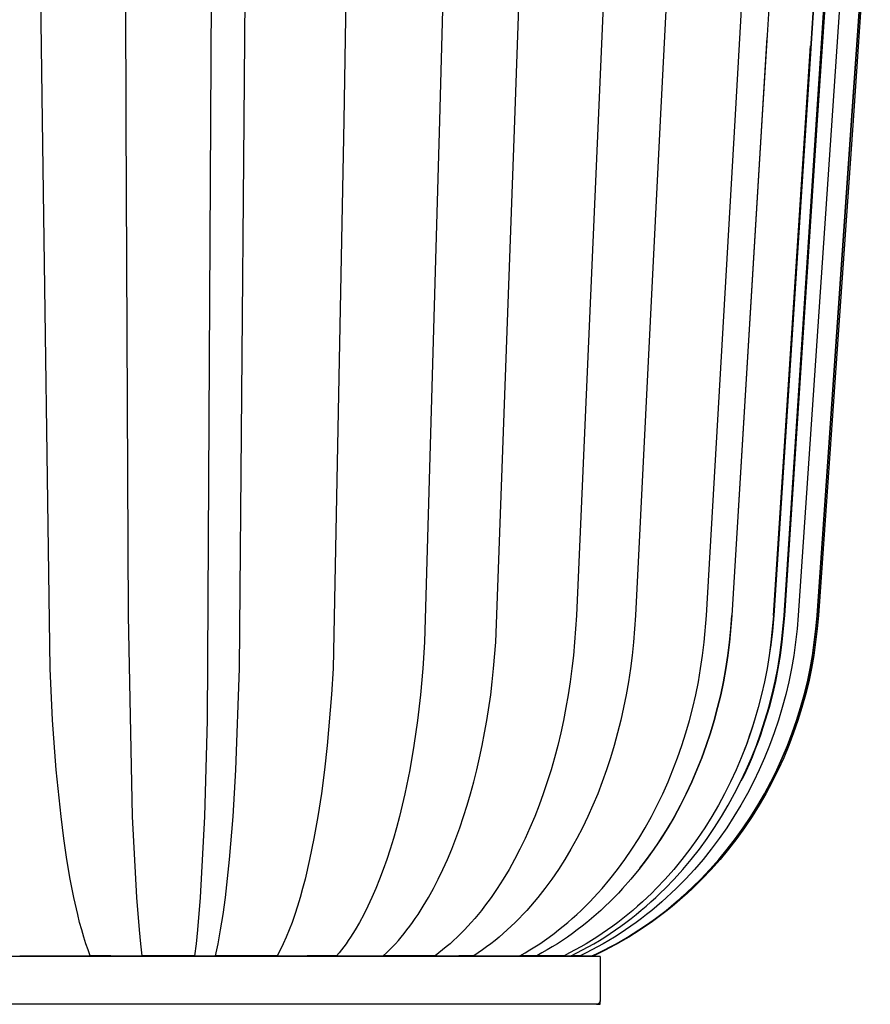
# Model space of a CAD drawing. Header units: millimetres. Extents: x 5000 to 5975, y 0 to 2999.
# Tile 4 of 11: x 5158 to 5398, y 548 to 825. Entities that reach past the tile are written whole.
import ezdxf

# ---------------------------------------------------------------- set-up
doc = ezdxf.new("R2010")
doc.units = ezdxf.units.MM
doc.layers.add('ClassiCon_Plissée-Pendant-Light', color=18, linetype='Continuous', true_color=0x000000)

msp = doc.modelspace()

# ---------------------------------------------------------------- linework, layer by layer
at = {"layer": 'ClassiCon_Plissée-Pendant-Light', "color": 18, "lineweight": -3, "true_color": 0x000000}
for p, q in [((5382.78, 797.23), (5388.71, 889.17)), ((5379.83, 797.01), (5384.36, 866.94)), ((5387.58, 866.9), (5382.98, 797.01)), ((5164.37, 796.96), (5163.47, 866.82)), ((5187.99, 796.95), (5187.69, 866.82)), ((5212.1, 866.84), (5211.8, 796.96)), ((5221.29, 796.96), (5221.83, 866.83)), ((5250.59, 866.85), (5249.35, 796.97)), ((5278.29, 866.82), (5276.36, 796.95)), ((5297.61, 796.95), (5300.07, 866.82)), ((5324.19, 866.81), (5321.13, 796.95)), ((5342.19, 866.82), (5338.69, 796.96)), ((5359.78, 796.94), (5363.81, 866.81)), ((5371.59, 866.81), (5367.37, 796.95)), ((5384.27, 866.83), (5379.74, 796.96)), ((5384.37, 866.87), (5379.83, 796.99)), ((5382.91, 796.99), (5387.5, 866.87)), ((5391.77, 866.84), (5387.07, 796.97)), ((5397.52, 866.81), (5392.66, 796.95)), ((5392.66, 796.95), (5397.51, 866.81)), ((5397.95, 866.82), (5393.08, 796.95)), ((5397.95, 866.82), (5393.08, 796.95)), ((5368.78, 820.33), (5358.91, 657.22)), ((5370.66, 657.22), (5381.1, 818.03)), ((5166.53, 642.27), (5164.37, 796.96)), ((5188.59, 657.22), (5187.99, 796.95)), ((5211.8, 796.96), (5210.84, 627.68)), ((5219.99, 642.27), (5221.29, 796.96)), ((5249.35, 796.97), (5246.35, 642.28)), ((5276.36, 796.95), (5272.18, 649.72)), ((5292.27, 649.72), (5297.61, 796.95)), ((5321.13, 796.95), (5315, 657.22)), ((5338.69, 796.96), (5331.68, 657.22)), ((5351.7, 657.22), (5359.78, 796.94)), ((5367.37, 796.95), (5358.91, 657.22)), ((5379.74, 796.96), (5370.66, 657.22)), ((5379.83, 796.99), (5370.74, 657.22)), ((5371.99, 675.59), (5379.83, 797.01)), ((5373.63, 657.22), (5382.78, 797.23)), ((5373.68, 657.22), (5382.91, 796.99)), ((5382.98, 797.01), (5373.76, 657.22)), ((5387.07, 796.97), (5377.63, 657.22)), ((5392.66, 796.95), (5382.92, 657.22)), ((5382.92, 657.22), (5392.66, 796.95)), ((5393.08, 796.95), (5383.32, 657.22)), ((5393.08, 796.95), (5383.32, 657.22)), ((5189.75, 600.5), (5188.59, 657.22)), ((5315, 657.22), (5314.5, 649.72)), ((5331.68, 657.22), (5331.1, 649.72)), ((5351.03, 649.72), (5351.7, 657.22)), ((5358.91, 657.22), (5358.21, 649.72)), ((5358.63, 653.46), (5358.91, 657.22)), ((5370.66, 657.22), (5369.91, 649.72)), ((5370.74, 657.22), (5370.33, 652.77)), ((5370.66, 657.22), (5370.36, 653.47)), ((5372.89, 649.77), (5373.63, 657.22)), ((5372.92, 649.73), (5373.68, 657.22)), ((5373.76, 657.22), (5373, 649.74)), ((5377.63, 657.22), (5377.27, 653.47)), ((5382.92, 657.22), (5382.55, 653.47)), ((5382.55, 653.47), (5382.92, 657.22)), ((5383.32, 657.22), (5382.95, 653.47)), ((5383.32, 657.22), (5382.95, 653.47)), ((5358.25, 649.72), (5358.63, 653.46)), ((5370.36, 653.47), (5369.95, 649.72)), ((5377.27, 653.47), (5376.85, 649.72)), ((5382.55, 653.47), (5382.12, 649.72)), ((5382.12, 649.72), (5382.55, 653.47)), ((5382.95, 653.47), (5382.51, 649.72)), ((5382.95, 653.47), (5382.52, 649.72)), ((5370.33, 652.77), (5369.83, 648.33)), ((5272.18, 649.72), (5271.72, 642.27)), ((5291.67, 642.27), (5292.27, 649.72)), ((5314.5, 649.72), (5314.17, 645.98)), ((5331.1, 649.72), (5330.72, 645.99)), ((5350.6, 645.98), (5351.03, 649.72)), ((5358.21, 649.72), (5357.75, 645.98)), ((5357.77, 645.98), (5358.25, 649.72)), ((5369.91, 649.72), (5369.42, 645.99)), ((5369.95, 649.72), (5369.44, 645.99)), ((5369.8, 648.17), (5369.83, 648.33)), ((5372.4, 646.06), (5372.89, 649.77)), ((5372.42, 646), (5372.92, 649.73)), ((5373, 649.74), (5372.5, 646.01)), ((5376.85, 649.72), (5376.33, 645.99)), ((5382.12, 649.72), (5381.59, 645.99)), ((5381.59, 645.98), (5382.12, 649.72)), ((5382.51, 649.72), (5381.99, 645.98)), ((5382.52, 649.72), (5381.99, 645.99)), ((5314.17, 645.98), (5313.77, 642.27)), ((5330.72, 645.99), (5330.26, 642.27)), ((5350.06, 642.27), (5350.6, 645.98)), ((5357.19, 642.27), (5357.77, 645.98)), ((5357.75, 645.98), (5357.19, 642.27)), ((5369.42, 645.99), (5368.82, 642.27)), ((5369.44, 645.99), (5368.82, 642.27)), ((5371.81, 642.37), (5372.4, 646.06)), ((5371.82, 642.28), (5372.42, 646)), ((5372.5, 646.01), (5371.9, 642.3)), ((5376.33, 645.99), (5375.71, 642.27)), ((5381.59, 645.99), (5380.95, 642.27)), ((5380.95, 642.27), (5381.59, 645.98)), ((5381.99, 645.99), (5381.35, 642.27)), ((5381.99, 645.98), (5381.35, 642.27)), ((5167.23, 627.68), (5166.53, 642.27)), ((5218.95, 613.68), (5219.99, 642.27)), ((5246.35, 642.28), (5245.92, 634.92)), ((5271.72, 642.27), (5271.06, 634.91)), ((5291.28, 638.58), (5291.67, 642.27)), ((5313.77, 642.27), (5313.28, 638.58)), ((5330.26, 642.27), (5329.71, 638.58)), ((5349.43, 638.57), (5350.06, 642.27)), ((5356.52, 638.58), (5357.19, 642.27)), ((5357.19, 642.27), (5356.52, 638.58)), ((5368.82, 642.27), (5368.09, 638.58)), ((5368.82, 642.27), (5368.1, 638.58)), ((5371.09, 638.6), (5371.82, 642.28)), ((5371.1, 638.7), (5371.81, 642.37)), ((5371.9, 642.3), (5371.17, 638.61)), ((5375.71, 642.27), (5374.97, 638.58)), ((5380.95, 642.27), (5380.58, 640.42)), ((5380.58, 640.42), (5380.95, 642.27)), ((5381.35, 642.27), (5380.98, 640.42)), ((5381.35, 642.27), (5380.98, 640.42)), ((5380.58, 640.42), (5380.18, 638.57)), ((5380.18, 638.58), (5380.58, 640.42)), ((5380.98, 640.42), (5380.57, 638.58)), ((5380.98, 640.42), (5380.57, 638.58)), ((5290.83, 634.91), (5291.28, 638.58)), ((5313.28, 638.58), (5312.72, 634.91)), ((5329.71, 638.58), (5329.06, 634.91)), ((5348.68, 634.91), (5349.43, 638.57)), ((5355.74, 634.91), (5356.52, 638.58)), ((5356.52, 638.58), (5355.75, 634.91)), ((5368.09, 638.58), (5367.26, 634.92)), ((5368.1, 638.58), (5367.27, 634.92)), ((5370.24, 634.93), (5371.09, 638.6)), ((5370.28, 635.05), (5371.1, 638.7)), ((5371.17, 638.61), (5370.33, 634.95)), ((5374.97, 638.58), (5374.1, 634.92)), ((5379.28, 634.91), (5380.18, 638.58)), ((5380.18, 638.57), (5379.28, 634.91)), ((5380.57, 638.58), (5379.68, 634.91)), ((5380.57, 638.58), (5379.68, 634.91)), ((5245.92, 634.92), (5244.72, 620.6)), ((5271.06, 634.91), (5270.21, 627.67)), ((5289.75, 627.67), (5290.83, 634.91)), ((5312.72, 634.91), (5312.08, 631.27)), ((5329.06, 634.91), (5328.34, 631.28)), ((5347.84, 631.27), (5348.68, 634.91)), ((5355.75, 634.91), (5354.86, 631.27)), ((5354.87, 631.27), (5355.74, 634.91)), ((5367.27, 634.92), (5366.32, 631.28)), ((5367.26, 634.92), (5366.33, 631.28)), ((5369.28, 631.3), (5370.24, 634.93)), ((5369.34, 631.42), (5370.28, 635.05)), ((5370.33, 634.95), (5369.37, 631.32)), ((5374.1, 634.92), (5373.12, 631.28)), ((5379.28, 634.91), (5378.27, 631.27)), ((5378.27, 631.27), (5379.28, 634.91)), ((5379.68, 634.91), (5378.66, 631.28)), ((5379.68, 634.91), (5378.66, 631.28)), ((5312.08, 631.27), (5311.37, 627.67)), ((5328.34, 631.28), (5327.53, 627.68)), ((5346.91, 627.67), (5347.84, 631.27)), ((5353.89, 627.67), (5354.87, 631.27)), ((5354.86, 631.27), (5353.89, 627.67)), ((5366.32, 631.28), (5365.28, 627.68)), ((5366.33, 631.28), (5365.28, 627.68)), ((5368.22, 627.7), (5369.28, 631.3)), ((5368.3, 627.83), (5369.34, 631.42)), ((5369.37, 631.32), (5368.32, 627.72)), ((5373.12, 631.28), (5372.03, 627.68)), ((5378.27, 631.27), (5377.15, 627.67)), ((5377.15, 627.67), (5378.27, 631.27)), ((5378.66, 631.28), (5377.54, 627.67)), ((5378.66, 631.28), (5377.54, 627.67)), ((5168.26, 613.67), (5167.23, 627.68)), ((5210.84, 627.68), (5210.04, 600.51)), ((5270.21, 627.67), (5269.19, 620.58)), ((5289.12, 624.11), (5289.75, 627.67)), ((5311.37, 627.67), (5310.6, 624.11)), ((5327.53, 627.68), (5326.64, 624.11)), ((5345.89, 624.1), (5346.91, 627.67)), ((5352.82, 624.11), (5353.89, 627.67)), ((5353.89, 627.67), (5352.82, 624.11)), ((5364.61, 625.55), (5363.9, 623.44)), ((5365.28, 627.68), (5364.13, 624.11)), ((5365.28, 627.68), (5364.61, 625.55)), ((5366.76, 623.07), (5367.55, 625.44)), ((5367.65, 625.61), (5366.94, 623.51)), ((5367.06, 624.13), (5368.22, 627.7)), ((5367.55, 625.44), (5368.3, 627.83)), ((5368.32, 627.72), (5367.65, 625.61)), ((5372.03, 627.68), (5370.84, 624.12)), ((5377.15, 627.67), (5375.92, 624.1)), ((5375.92, 624.1), (5377.15, 627.67)), ((5377.54, 627.67), (5376.31, 624.11)), ((5377.54, 627.67), (5376.31, 624.11)), ((5288.44, 620.58), (5289.12, 624.11)), ((5310.6, 624.11), (5309.76, 620.58)), ((5326.64, 624.11), (5325.68, 620.59)), ((5344.78, 620.58), (5345.89, 624.1)), ((5351.66, 620.58), (5352.82, 624.11)), ((5352.82, 624.11), (5351.66, 620.58)), ((5364.13, 624.11), (5362.88, 620.59)), ((5363.9, 623.44), (5363.16, 621.34)), ((5365.79, 620.61), (5367.06, 624.13)), ((5365.91, 620.72), (5366.76, 623.07)), ((5366.94, 623.51), (5366.19, 621.43)), ((5370.84, 624.12), (5369.54, 620.59)), ((5374.57, 620.58), (5375.92, 624.1)), ((5375.92, 624.1), (5374.58, 620.58)), ((5376.31, 624.11), (5374.96, 620.58)), ((5376.31, 624.11), (5374.96, 620.58)), ((5244.72, 620.6), (5243.94, 613.68)), ((5269.19, 620.58), (5267.99, 613.67)), ((5287.71, 617.1), (5288.44, 620.58)), ((5309.76, 620.58), (5308.84, 617.1)), ((5325.68, 620.59), (5324.63, 617.11)), ((5343.57, 617.1), (5344.78, 620.58)), ((5350.39, 617.1), (5351.66, 620.58)), ((5351.66, 620.58), (5350.39, 617.1)), ((5362.88, 620.59), (5361.52, 617.11)), ((5363.16, 621.34), (5362.37, 619.25)), ((5364.41, 617.13), (5365.79, 620.61)), ((5365.01, 618.39), (5365.91, 620.72)), ((5366.19, 621.43), (5365.41, 619.36)), ((5369.54, 620.59), (5368.13, 617.11)), ((5374.58, 620.58), (5373.12, 617.1)), ((5373.12, 617.1), (5374.57, 620.58)), ((5374.96, 620.58), (5373.5, 617.1)), ((5374.96, 620.58), (5373.5, 617.1)), ((5286.91, 613.67), (5287.71, 617.1)), ((5308.84, 617.1), (5307.86, 613.67)), ((5324.63, 617.11), (5323.51, 613.67)), ((5342.27, 613.67), (5343.57, 617.1)), ((5349.03, 613.67), (5350.39, 617.1)), ((5350.39, 617.1), (5349.03, 613.67)), ((5361.52, 617.11), (5360.07, 613.68)), ((5362.93, 613.7), (5364.41, 617.13)), ((5364.59, 617.31), (5363.73, 615.27)), ((5364.22, 616.44), (5365.01, 618.39)), ((5365.41, 619.36), (5364.59, 617.31)), ((5368.13, 617.11), (5366.61, 613.68)), ((5371.55, 613.67), (5373.12, 617.1)), ((5373.12, 617.1), (5371.56, 613.67)), ((5373.5, 617.1), (5371.93, 613.67)), ((5373.5, 617.1), (5371.94, 613.67)), ((5362.53, 612.58), (5363.39, 614.5)), ((5363.73, 615.27), (5362.84, 613.25)), ((5363.39, 614.5), (5364.22, 616.44)), ((5169.61, 600.51), (5168.26, 613.67)), ((5218.13, 600.51), (5218.95, 613.68)), ((5243.94, 613.68), (5243.06, 606.98)), ((5267.99, 613.67), (5266.62, 606.97)), ((5286.06, 610.29), (5286.91, 613.67)), ((5307.86, 613.67), (5306.8, 610.29)), ((5323.51, 613.67), (5322.3, 610.29)), ((5340.88, 610.29), (5342.27, 613.67)), ((5347.58, 610.29), (5349.03, 613.67)), ((5349.03, 613.67), (5347.58, 610.29)), ((5360.07, 613.68), (5358.5, 610.3)), ((5361.35, 610.32), (5362.93, 613.7)), ((5361.63, 610.68), (5362.53, 612.58)), ((5362.84, 613.25), (5361.91, 611.25)), ((5366.61, 613.68), (5364.98, 610.3)), ((5371.56, 613.67), (5369.88, 610.29)), ((5369.88, 610.29), (5371.55, 613.67)), ((5371.93, 613.67), (5370.26, 610.29)), ((5371.94, 613.67), (5370.26, 610.29)), ((5285.16, 606.97), (5286.06, 610.29)), ((5306.8, 610.29), (5305.68, 606.96)), ((5322.3, 610.29), (5321.02, 606.97)), ((5339.4, 606.96), (5340.88, 610.29)), ((5346.03, 606.96), (5347.58, 610.29)), ((5347.58, 610.29), (5346.03, 606.96)), ((5358.5, 610.3), (5356.84, 606.97)), ((5359.66, 606.99), (5361.35, 610.32)), ((5364.98, 610.3), (5363.25, 606.98)), ((5369.88, 610.29), (5368.1, 606.97)), ((5368.1, 606.96), (5369.88, 610.29)), ((5370.26, 610.29), (5368.47, 606.97)), ((5370.26, 610.29), (5368.47, 606.97)), ((5243.06, 606.98), (5242.06, 600.52)), ((5266.62, 606.97), (5265.08, 600.5)), ((5284.2, 603.7), (5285.16, 606.97)), ((5305.68, 606.96), (5304.49, 603.7)), ((5321.02, 606.97), (5319.66, 603.71)), ((5337.83, 603.7), (5339.4, 606.96)), ((5344.39, 603.7), (5346.03, 606.96)), ((5346.03, 606.96), (5344.39, 603.7)), ((5356.84, 606.97), (5355.08, 603.71)), ((5357.87, 603.73), (5359.66, 606.99)), ((5363.25, 606.98), (5361.42, 603.71)), ((5368.1, 606.97), (5366.21, 603.7)), ((5366.21, 603.7), (5368.1, 606.96)), ((5368.47, 606.97), (5366.58, 603.7)), ((5368.47, 606.97), (5366.58, 603.7)), ((5283.19, 600.5), (5284.2, 603.7)), ((5304.49, 603.7), (5303.24, 600.5)), ((5319.66, 603.71), (5318.22, 600.51)), ((5336.18, 600.5), (5337.83, 603.7)), ((5342.65, 600.5), (5344.39, 603.7)), ((5344.39, 603.7), (5342.65, 600.5)), ((5355.08, 603.71), (5353.22, 600.51)), ((5355.98, 600.53), (5357.87, 603.73)), ((5361.42, 603.71), (5359.48, 600.51)), ((5364.21, 600.5), (5366.21, 603.7)), ((5366.21, 603.7), (5364.22, 600.5)), ((5366.58, 603.7), (5364.58, 600.5)), ((5366.58, 603.7), (5364.58, 600.5)), ((5170.4, 594.31), (5169.61, 600.51)), ((5190.96, 577.68), (5189.75, 600.5)), ((5210.04, 600.51), (5208.83, 577.68)), ((5217.13, 588.43), (5218.13, 600.51)), ((5242.06, 600.52), (5240.96, 594.32)), ((5265.08, 600.5), (5264.25, 597.37)), ((5282.13, 597.37), (5283.19, 600.5)), ((5303.24, 600.5), (5301.92, 597.37)), ((5318.22, 600.51), (5316.71, 597.37)), ((5334.44, 597.37), (5336.18, 600.5)), ((5342.65, 600.5), (5340.83, 597.37)), ((5341.55, 598.59), (5342.65, 600.5)), ((5353.22, 600.51), (5351.26, 597.38)), ((5353.99, 597.4), (5355.98, 600.53)), ((5359.48, 600.51), (5357.45, 597.38)), ((5362.11, 597.37), (5364.21, 600.5)), ((5364.22, 600.5), (5362.12, 597.37)), ((5364.58, 600.5), (5362.47, 597.37)), ((5364.58, 600.5), (5362.47, 597.37)), ((5340.42, 596.7), (5341.55, 598.59)), ((5351.9, 594.33), (5353.99, 597.4)), ((5264.25, 597.37), (5263.37, 594.31)), ((5281.01, 594.31), (5282.13, 597.37)), ((5301.92, 597.37), (5300.53, 594.31)), ((5316.71, 597.37), (5315.12, 594.31)), ((5332.61, 594.31), (5334.44, 597.37)), ((5338.06, 593.01), (5339.25, 594.84)), ((5340.83, 597.37), (5338.91, 594.31)), ((5339.25, 594.84), (5340.42, 596.7)), ((5351.26, 597.38), (5349.21, 594.32)), ((5357.45, 597.38), (5355.31, 594.32)), ((5359.9, 594.31), (5362.11, 597.37)), ((5362.12, 597.37), (5359.91, 594.31)), ((5362.47, 597.37), (5360.26, 594.31)), ((5362.47, 597.37), (5360.27, 594.31)), ((5171.27, 588.42), (5170.4, 594.31)), ((5240.96, 594.32), (5239.75, 588.43)), ((5263.37, 594.31), (5262.46, 591.33)), ((5279.84, 591.33), (5281.01, 594.31)), ((5300.53, 594.31), (5299.08, 591.32)), ((5315.12, 594.31), (5313.46, 591.33)), ((5330.69, 591.32), (5332.61, 594.31)), ((5336.83, 591.2), (5338.06, 593.01)), ((5338.91, 594.31), (5336.91, 591.32)), ((5349.21, 594.32), (5347.06, 591.33)), ((5349.72, 591.35), (5351.9, 594.33)), ((5355.31, 594.32), (5353.07, 591.33)), ((5357.6, 591.32), (5359.9, 594.31)), ((5359.91, 594.31), (5357.61, 591.33)), ((5360.26, 594.31), (5357.95, 591.33)), ((5360.27, 594.31), (5357.96, 591.33)), ((5262.46, 591.33), (5261.5, 588.42)), ((5278.62, 588.42), (5279.84, 591.33)), ((5299.08, 591.32), (5297.57, 588.42)), ((5313.46, 591.33), (5311.73, 588.42)), ((5328.7, 588.42), (5330.69, 591.32)), ((5334.27, 587.69), (5335.56, 589.43)), ((5336.91, 591.32), (5334.82, 588.42)), ((5335.56, 589.43), (5336.83, 591.2)), ((5347.06, 591.33), (5344.81, 588.43)), ((5347.44, 588.44), (5349.72, 591.35)), ((5353.07, 591.33), (5350.74, 588.43)), ((5355.19, 588.42), (5357.6, 591.32)), ((5357.61, 591.33), (5355.21, 588.43)), ((5357.95, 591.33), (5355.55, 588.42)), ((5357.96, 591.33), (5355.55, 588.42)), ((5172.21, 582.87), (5171.27, 588.42)), ((5215.96, 577.68), (5217.13, 588.43)), ((5239.75, 588.43), (5238.44, 582.87)), ((5261.5, 588.42), (5260.51, 585.6)), ((5277.36, 585.6), (5278.62, 588.42)), ((5297.57, 588.42), (5296, 585.6)), ((5311.73, 588.42), (5309.93, 585.6)), ((5326.63, 585.6), (5328.7, 588.42)), ((5334.82, 588.42), (5332.65, 585.6)), ((5332.94, 585.97), (5334.27, 587.69)), ((5344.81, 588.43), (5342.48, 585.6)), ((5345.06, 585.62), (5347.44, 588.44)), ((5350.74, 588.43), (5348.31, 585.61)), ((5352.69, 585.6), (5355.19, 588.42)), ((5355.21, 588.43), (5352.79, 585.69)), ((5355.55, 588.42), (5353.04, 585.6)), ((5355.55, 588.42), (5353.04, 585.6)), ((5260.51, 585.6), (5259.48, 582.87)), ((5276.04, 582.87), (5277.36, 585.6)), ((5296, 585.6), (5294.36, 582.87)), ((5309.93, 585.6), (5308.06, 582.87)), ((5324.47, 582.87), (5326.63, 585.6)), ((5332.65, 585.6), (5330.39, 582.87)), ((5342.48, 585.6), (5340.06, 582.87)), ((5342.6, 582.88), (5345.06, 585.62)), ((5348.31, 585.61), (5345.79, 582.87)), ((5350.1, 582.87), (5352.69, 585.6)), ((5352.79, 585.69), (5350.28, 583.04)), ((5353.04, 585.6), (5350.44, 582.87)), ((5353.04, 585.6), (5350.44, 582.87)), ((5173.22, 577.68), (5172.21, 582.87)), ((5238.44, 582.87), (5237.75, 580.23)), ((5259.48, 582.87), (5258.42, 580.23)), ((5274.68, 580.23), (5276.04, 582.87)), ((5294.36, 582.87), (5292.67, 580.23)), ((5308.06, 582.87), (5306.13, 580.23)), ((5322.24, 580.22), (5324.47, 582.87)), ((5330.39, 582.87), (5328.06, 580.23)), ((5340.06, 582.87), (5337.55, 580.23)), ((5340.05, 580.24), (5342.6, 582.88)), ((5345.79, 582.87), (5343.18, 580.23)), ((5347.41, 580.22), (5350.1, 582.87)), ((5350.28, 583.04), (5347.68, 580.47)), ((5350.44, 582.87), (5347.74, 580.23)), ((5350.44, 582.87), (5347.75, 580.23)), ((5237.75, 580.23), (5237.04, 577.69)), ((5258.42, 580.23), (5257.31, 577.68)), ((5273.27, 577.68), (5274.68, 580.23)), ((5292.67, 580.23), (5290.92, 577.68)), ((5306.13, 580.23), (5304.13, 577.68)), ((5319.94, 577.68), (5321.1, 578.94)), ((5321.1, 578.94), (5322.24, 580.22)), ((5326.86, 578.94), (5325.64, 577.68)), ((5328.06, 580.23), (5326.86, 578.94)), ((5336.27, 578.94), (5334.96, 577.68)), ((5337.55, 580.23), (5336.27, 578.94)), ((5337.41, 577.69), (5338.74, 578.95)), ((5338.74, 578.95), (5340.05, 580.24)), ((5341.84, 578.95), (5340.48, 577.68)), ((5343.18, 580.23), (5341.84, 578.95)), ((5343.48, 576.66), (5345.56, 578.52)), ((5344.63, 577.68), (5346.03, 578.94)), ((5346.36, 578.94), (5344.96, 577.68)), ((5346.37, 578.94), (5344.97, 577.68)), ((5347.68, 580.47), (5345, 578)), ((5346.03, 578.94), (5347.41, 580.22)), ((5347.74, 580.23), (5346.36, 578.94)), ((5347.75, 580.23), (5346.37, 578.94)), ((5174.29, 572.89), (5173.22, 577.68)), ((5191.7, 568.53), (5190.96, 577.68)), ((5208.83, 577.68), (5208.1, 568.53)), ((5215.32, 572.89), (5215.96, 577.68)), ((5236.31, 575.24), (5235.55, 572.89)), ((5237.04, 577.69), (5236.31, 575.24)), ((5256.18, 575.23), (5255.01, 572.89)), ((5257.31, 577.68), (5256.18, 575.23)), ((5270.32, 572.89), (5271.81, 575.23)), ((5271.81, 575.23), (5273.27, 577.68)), ((5289.12, 575.23), (5288.2, 574.05)), ((5290.92, 577.68), (5289.12, 575.23)), ((5302.06, 575.24), (5301.01, 574.05)), ((5303.1, 576.45), (5302.06, 575.24)), ((5304.13, 577.68), (5303.1, 576.45)), ((5316.34, 574.05), (5317.56, 575.23)), ((5317.56, 575.23), (5318.76, 576.44)), ((5318.76, 576.44), (5319.94, 577.68)), ((5323.15, 575.23), (5321.88, 574.05)), ((5324.41, 576.44), (5323.15, 575.23)), ((5325.64, 577.68), (5324.41, 576.44)), ((5332.29, 575.24), (5330.92, 574.05)), ((5333.63, 576.45), (5332.29, 575.24)), ((5333.3, 574.06), (5334.69, 575.24)), ((5334.96, 577.68), (5333.63, 576.45)), ((5334.69, 575.24), (5336.06, 576.45)), ((5336.06, 576.45), (5337.41, 577.69)), ((5337.7, 575.24), (5336.28, 574.05)), ((5339.1, 576.45), (5337.7, 575.24)), ((5340.48, 577.68), (5339.1, 576.45)), ((5340.3, 574.05), (5341.76, 575.23)), ((5342.09, 575.24), (5340.62, 574.05)), ((5342.65, 575.7), (5340.73, 574.14)), ((5341.76, 575.23), (5343.21, 576.44)), ((5343.53, 576.45), (5342.09, 575.24)), ((5344.97, 577.68), (5342.65, 575.7)), ((5343.21, 576.44), (5344.63, 577.68)), ((5344.96, 577.68), (5343.53, 576.45)), ((5174.85, 570.66), (5174.29, 572.89)), ((5214.63, 568.53), (5215.32, 572.89)), ((5235.55, 572.89), (5234.77, 570.66)), ((5255.01, 572.89), (5253.8, 570.66)), ((5269.55, 571.76), (5270.32, 572.89)), ((5287.26, 572.89), (5286.32, 571.76)), ((5288.2, 574.05), (5287.26, 572.89)), ((5299.94, 572.89), (5298.85, 571.76)), ((5301.01, 574.05), (5299.94, 572.89)), ((5313.86, 571.76), (5315.11, 572.89)), ((5315.11, 572.89), (5316.34, 574.05)), ((5320.59, 572.89), (5319.28, 571.76)), ((5321.88, 574.05), (5320.59, 572.89)), ((5329.53, 572.89), (5328.13, 571.76)), ((5330.92, 574.05), (5329.53, 572.89)), ((5330.46, 571.77), (5331.89, 572.9)), ((5331.89, 572.9), (5333.3, 574.06)), ((5334.83, 572.89), (5333.37, 571.76)), ((5336.28, 574.05), (5334.83, 572.89)), ((5337.3, 571.76), (5338.81, 572.89)), ((5339.13, 572.89), (5337.62, 571.76)), ((5340.73, 574.14), (5338.12, 572.13)), ((5338.81, 572.89), (5340.3, 574.05)), ((5340.62, 574.05), (5339.13, 572.89)), ((5175.42, 568.53), (5174.85, 570.66)), ((5234.77, 570.66), (5233.97, 568.53)), ((5253.8, 570.66), (5252.57, 568.53)), ((5268, 569.58), (5268.78, 570.66)), ((5268.78, 570.66), (5269.55, 571.76)), ((5285.36, 570.66), (5284.38, 569.58)), ((5286.32, 571.76), (5285.36, 570.66)), ((5297.75, 570.66), (5296.64, 569.58)), ((5298.85, 571.76), (5297.75, 570.66)), ((5311.31, 569.58), (5312.59, 570.66)), ((5312.59, 570.66), (5313.86, 571.76)), ((5317.95, 570.66), (5316.61, 569.58)), ((5319.28, 571.76), (5317.95, 570.66)), ((5326.7, 570.66), (5325.26, 569.58)), ((5328.13, 571.76), (5326.7, 570.66)), ((5327.54, 569.58), (5329.01, 570.66)), ((5329.01, 570.66), (5330.46, 571.77)), ((5331.89, 570.66), (5330.38, 569.58)), ((5334.63, 569.64), (5331.8, 567.76)), ((5333.37, 571.76), (5331.89, 570.66)), ((5334.23, 569.58), (5335.78, 570.66)), ((5336.09, 570.66), (5334.54, 569.58)), ((5338.12, 572.13), (5335.45, 570.21)), ((5335.78, 570.66), (5337.3, 571.76)), ((5337.62, 571.76), (5336.09, 570.66)), ((5176.01, 566.52), (5175.42, 568.53)), ((5192.09, 564.63), (5191.7, 568.53)), ((5208.1, 568.53), (5207.7, 564.63)), ((5213.92, 564.63), (5214.63, 568.53)), ((5233.97, 568.53), (5233.15, 566.52)), ((5251.94, 567.51), (5251.3, 566.52)), ((5252.57, 568.53), (5251.94, 567.51)), ((5265.59, 566.52), (5266.4, 567.51)), ((5266.4, 567.51), (5267.2, 568.53)), ((5267.2, 568.53), (5268, 569.58)), ((5282.4, 567.51), (5281.4, 566.52)), ((5283.4, 568.53), (5282.4, 567.51)), ((5284.38, 569.58), (5283.4, 568.53)), ((5294.37, 567.51), (5293.22, 566.52)), ((5295.51, 568.53), (5294.37, 567.51)), ((5296.64, 569.58), (5295.51, 568.53)), ((5307.37, 566.52), (5308.7, 567.51)), ((5308.7, 567.51), (5310.01, 568.53)), ((5310.01, 568.53), (5311.31, 569.58)), ((5313.87, 567.51), (5312.48, 566.52)), ((5315.25, 568.53), (5313.87, 567.51)), ((5316.61, 569.58), (5315.25, 568.53)), ((5322.32, 567.51), (5320.82, 566.52)), ((5323.8, 568.53), (5322.32, 567.51)), ((5323.03, 566.52), (5324.55, 567.51)), ((5325.26, 569.58), (5323.8, 568.53)), ((5324.55, 567.51), (5326.05, 568.53)), ((5327.33, 567.51), (5325.77, 566.52)), ((5326.05, 568.53), (5327.54, 569.58)), ((5328.86, 568.53), (5327.33, 567.51)), ((5330.38, 569.58), (5328.86, 568.53)), ((5331.8, 567.76), (5328.91, 565.97)), ((5329.48, 566.52), (5331.08, 567.51)), ((5331.38, 567.51), (5329.77, 566.52)), ((5331.08, 567.51), (5332.66, 568.53)), ((5332.97, 568.53), (5331.38, 567.51)), ((5332.66, 568.53), (5334.23, 569.58)), ((5334.54, 569.58), (5332.97, 568.53)), ((5176.61, 564.63), (5176.01, 566.52)), ((5177.22, 562.86), (5176.61, 564.63)), ((5192.51, 561.21), (5192.09, 564.63)), ((5207.7, 564.63), (5207.28, 561.21)), ((5213.55, 562.86), (5213.92, 564.63)), ((5232.32, 564.63), (5231.89, 563.73)), ((5233.15, 566.52), (5232.32, 564.63)), ((5250.01, 564.63), (5249.36, 563.73)), ((5250.66, 565.56), (5250.01, 564.63)), ((5251.3, 566.52), (5250.66, 565.56)), ((5263.1, 563.73), (5263.94, 564.63)), ((5263.94, 564.63), (5264.77, 565.56)), ((5264.77, 565.56), (5265.59, 566.52)), ((5279.35, 564.63), (5278.31, 563.73)), ((5280.38, 565.56), (5279.35, 564.63)), ((5281.4, 566.52), (5280.38, 565.56)), ((5290.87, 564.63), (5289.68, 563.73)), ((5292.05, 565.56), (5290.87, 564.63)), ((5293.22, 566.52), (5292.05, 565.56)), ((5303.3, 563.73), (5304.67, 564.63)), ((5304.67, 564.63), (5306.03, 565.56)), ((5306.03, 565.56), (5307.37, 566.52)), ((5309.65, 564.63), (5308.21, 563.73)), ((5311.07, 565.56), (5309.65, 564.63)), ((5312.48, 566.52), (5311.07, 565.56)), ((5317.79, 564.63), (5316.24, 563.73)), ((5319.31, 565.56), (5317.79, 564.63)), ((5318.36, 563.73), (5319.93, 564.63)), ((5320.82, 566.52), (5319.31, 565.56)), ((5319.93, 564.63), (5321.49, 565.56)), ((5322.61, 564.63), (5321, 563.73)), ((5321.49, 565.56), (5323.03, 566.52)), ((5324.2, 565.56), (5322.61, 564.63)), ((5325.96, 564.29), (5322.95, 562.7)), ((5325.77, 566.52), (5324.2, 565.56)), ((5324.57, 563.73), (5326.22, 564.63)), ((5326.51, 564.63), (5324.85, 563.73)), ((5328.91, 565.97), (5325.96, 564.29)), ((5326.22, 564.63), (5327.86, 565.56)), ((5328.15, 565.56), (5326.51, 564.63)), ((5327.86, 565.56), (5329.48, 566.52)), ((5329.77, 566.52), (5328.15, 565.56)), ((5177.85, 561.21), (5177.22, 562.86)), ((5213.17, 561.21), (5213.55, 562.86)), ((5231.03, 562.02), (5230.6, 561.21)), ((5231.47, 562.86), (5231.03, 562.02)), ((5231.89, 563.73), (5231.47, 562.86)), ((5248.03, 562.02), (5247.35, 561.21)), ((5248.69, 562.86), (5248.03, 562.02)), ((5249.36, 563.73), (5248.69, 562.86)), ((5260.53, 561.21), (5261.4, 562.02)), ((5261.4, 562.02), (5262.25, 562.86)), ((5262.25, 562.86), (5263.1, 563.73)), ((5276.2, 562.02), (5275.13, 561.21)), ((5277.26, 562.86), (5276.2, 562.02)), ((5278.31, 563.73), (5277.26, 562.86)), ((5287.27, 562.02), (5286.04, 561.21)), ((5288.48, 562.86), (5287.27, 562.02)), ((5289.68, 563.73), (5288.48, 562.86)), ((5299.1, 561.21), (5300.52, 562.02)), ((5300.52, 562.02), (5301.91, 562.86)), ((5301.91, 562.86), (5303.3, 563.73)), ((5305.3, 562.02), (5303.82, 561.21)), ((5306.76, 562.86), (5305.3, 562.02)), ((5308.21, 563.73), (5306.76, 562.86)), ((5313.11, 562.02), (5311.52, 561.21)), ((5314.68, 562.86), (5313.11, 562.02)), ((5313.56, 561.21), (5315.17, 562.02)), ((5316.24, 563.73), (5314.68, 562.86)), ((5315.17, 562.02), (5316.78, 562.86)), ((5317.74, 562.02), (5316.09, 561.21)), ((5316.78, 562.86), (5318.36, 563.73)), ((5319.38, 562.86), (5317.74, 562.02)), ((5321, 563.73), (5319.38, 562.86)), ((5319.51, 561.21), (5321.21, 562.02)), ((5321.49, 562.02), (5319.78, 561.21)), ((5322.95, 562.7), (5319.9, 561.21)), ((5321.21, 562.02), (5322.9, 562.86)), ((5323.18, 562.86), (5321.49, 562.02)), ((5322.9, 562.86), (5324.57, 563.73)), ((5324.85, 563.73), (5323.18, 562.86)), ((5321.7, 561.03), (5078.1, 561.03)), ((5157.93, 561.21), (5177.85, 561.21)), ((5183.68, 561.21), (5177.85, 561.21)), ((5183.68, 561.21), (5192.51, 561.21)), ((5207.28, 561.21), (5192.51, 561.21)), ((5207.28, 561.21), (5213.17, 561.21)), ((5230.6, 561.21), (5213.17, 561.21)), ((5230.6, 561.21), (5239.08, 561.21)), ((5247.35, 561.21), (5239.08, 561.21)), ((5247.35, 561.21), (5260.53, 561.21)), ((5275.13, 561.21), (5260.53, 561.21)), ((5275.13, 561.21), (5281.83, 561.21)), ((5286.04, 561.21), (5281.83, 561.21)), ((5286.04, 561.21), (5299.1, 561.21)), ((5303.82, 561.21), (5299.1, 561.21)), ((5311.52, 561.21), (5303.82, 561.21)), ((5311.52, 561.21), (5313.56, 561.21)), ((5316.09, 561.21), (5313.56, 561.21)), ((5316.09, 561.21), (5319.51, 561.21)), ((5319.9, 561.21), (5319.51, 561.21)), ((5321.7, 561.03), (5321.7, 548.53)), ((5320.7, 547.53), (5079.1, 547.53)), ((5320.73, 547.53), (5320.7, 547.53)), ((5320.7, 547.53), (5321.7, 547.53)), ((5320.76, 547.54), (5320.73, 547.53)), ((5320.8, 547.54), (5320.76, 547.54)), ((5320.83, 547.54), (5320.8, 547.54)), ((5320.87, 547.55), (5320.83, 547.54)), ((5320.9, 547.55), (5320.87, 547.55)), ((5320.93, 547.56), (5320.9, 547.55)), ((5320.97, 547.57), (5320.93, 547.56)), ((5321, 547.58), (5320.97, 547.57)), ((5321.03, 547.59), (5321, 547.58)), ((5321.06, 547.6), (5321.03, 547.59)), ((5321.09, 547.62), (5321.06, 547.6)), ((5321.13, 547.63), (5321.09, 547.62)), ((5321.16, 547.65), (5321.13, 547.63)), ((5321.19, 547.66), (5321.16, 547.65)), ((5321.22, 547.68), (5321.19, 547.66)), ((5321.24, 547.7), (5321.22, 547.68)), ((5321.27, 547.72), (5321.24, 547.7)), ((5321.3, 547.74), (5321.27, 547.72)), ((5321.33, 547.76), (5321.3, 547.74)), ((5321.35, 547.78), (5321.33, 547.76)), ((5321.38, 547.8), (5321.35, 547.78)), ((5321.4, 547.83), (5321.38, 547.8)), ((5321.43, 547.85), (5321.4, 547.83)), ((5321.45, 547.88), (5321.43, 547.85)), ((5321.47, 547.9), (5321.45, 547.88)), ((5321.49, 547.93), (5321.47, 547.9)), ((5321.51, 547.96), (5321.49, 547.93)), ((5321.53, 547.99), (5321.51, 547.96)), ((5321.55, 548.01), (5321.53, 547.99)), ((5321.57, 548.04), (5321.55, 548.01)), ((5321.58, 548.07), (5321.57, 548.04)), ((5321.6, 548.1), (5321.58, 548.07)), ((5321.61, 548.14), (5321.6, 548.1)), ((5321.63, 548.17), (5321.61, 548.14)), ((5321.64, 548.2), (5321.63, 548.17)), ((5321.65, 548.23), (5321.64, 548.2)), ((5321.66, 548.26), (5321.65, 548.23)), ((5321.67, 548.3), (5321.66, 548.26)), ((5321.68, 548.36), (5321.67, 548.33)), ((5321.67, 548.33), (5321.67, 548.3)), ((5321.69, 548.4), (5321.68, 548.36)), ((5321.7, 548.5), (5321.69, 548.47)), ((5321.69, 548.47), (5321.69, 548.43)), ((5321.69, 548.43), (5321.69, 548.4)), ((5321.7, 548.53), (5321.7, 548.5)), ((5321.7, 547.53), (5321.7, 548.53))]:
    msp.add_line(p, q, dxfattribs=at)

doc.saveas('drawing.dxf')
